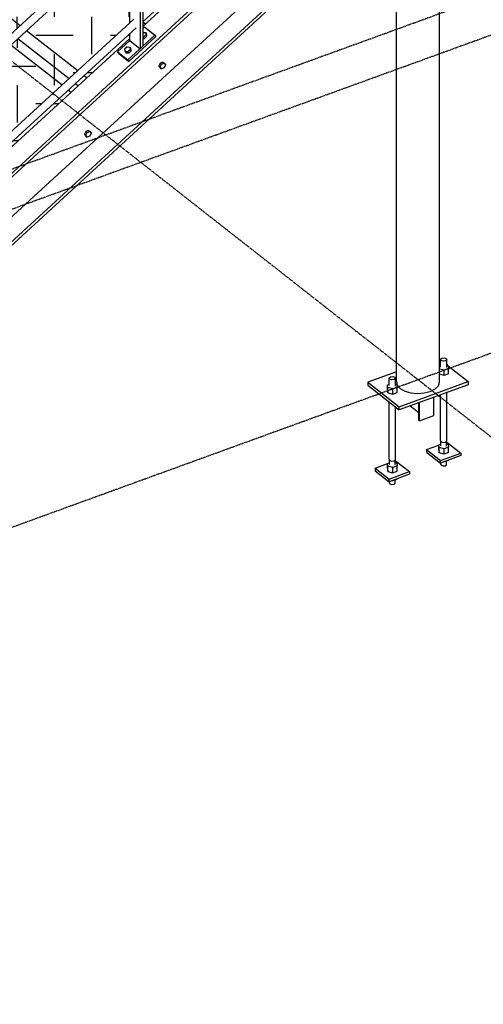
# Model space of a CAD drawing. Header units: millimetres. Extents: x 25 to 224619, y 20 to 11454.
# Tile 85 of 105: x 203584 to 205079, y 711 to 3886. Entities that reach past the tile are written whole.
import ezdxf

# ---------------------------------------------------------------- set-up
doc = ezdxf.new("R2010")
doc.units = ezdxf.units.MM
doc.linetypes.add('DXK_LINE_DOT3', pattern=[5.9187, 2.979, -0.9799, 0.9799, -0.9799])
for name, color, linetype in [('ACIER_VISIBLE', 7, 'Continuous'), ('BOULONS', 7, 'Continuous'), ('MAILLAGE', 7, 'Continuous')]:
    doc.layers.add(name, color=color, linetype=linetype)
doc.styles.add('Arial', font='arial.ttf', dxfattribs={"height": 0.2})
pattern_1 = [(90, (203095.48, 3795.2), (-120.208, 120.208), [120.208, -120.208]), (180, (203035.38, 3855.3), (-120.208, -120.208), [120.208, -120.208])]
pattern_2 = [(90, (203335.44, 4015.3), (-120.275, 120.275), [120.275, -120.275]), (180, (203275.3, 4075.43), (-120.275, -120.275), [120.275, -120.275])]

# ---------------------------------------------------------------- blocks, each defined once
blk = doc.blocks.new('GridLine-1649644-28266 - 28025')
at = {"layer": 'MAILLAGE', "color": 7, "linetype": 'DXK_LINE_DOT3'}
blk.add_line((198317.8, 1500.3), (206171.7, 4353.9), dxfattribs=at)
blk = doc.blocks.new('GridLine-1649644-28267 - 28025')
at = {"layer": 'MAILLAGE', "color": 7, "linetype": 'DXK_LINE_DOT3'}
blk.add_line((198430.4, 1412.1), (206284.2, 4265.6), dxfattribs=at)
blk = doc.blocks.new('GridLine-1649644-29574 - 28025')
at = {"layer": 'MAILLAGE', "color": 7, "linetype": 'DXK_LINE_DOT3'}
blk.add_line((199324.7, 711.2), (207178.5, 3564.8), dxfattribs=at)
blk = doc.blocks.new('GridLine-1649644-35270 - 28025')
at = {"layer": 'MAILLAGE', "color": 7, "linetype": 'Continuous'}
for p, q in [((202031.7, 4983.6), (202178.4, 4983.6)), ((202031.7, 4833.6), (202178.4, 4833.6)), ((205404.7, 2305), (205551.4, 2305)), ((205404.7, 2155), (205551.4, 2155))]:
    blk.add_line(p, q, dxfattribs=at)
at = {"layer": 'MAILLAGE', "color": 7, "linetype": 'DXK_LINE_DOT3'}
blk.add_line((202178.4, 4833.6), (205404.7, 2305), dxfattribs=at)
at = {"layer": 'MAILLAGE', "color": 7, "linetype": 'Continuous'}
for centre, start, end in [((202031.7, 4908.6), 90, 270), ((202178.4, 4908.6), 270, 90), ((205404.7, 2230), 90, 270), ((205551.4, 2230), 270, 90)]:
    blk.add_arc(centre, 75, start, end, dxfattribs=at)
at = {"layer": 'MAILLAGE', "color": 7, "linetype": 'Continuous', "style": 'Arial'}
for p in [(202061.7, 4863.6), (205434.7, 2185)]:
    blk.add_text('C', height=86, dxfattribs=at).set_placement(p)
blk = doc.blocks.new('GridLine-1649644-35271 - 28025')
at = {"layer": 'MAILLAGE', "color": 7, "linetype": 'Continuous'}
for p, q in [((203233.4, 5420.2), (203380, 5420.2)), ((203233.4, 5270.2), (203380, 5270.2)), ((206606.4, 2741.6), (206753, 2741.6)), ((206606.4, 2591.6), (206753, 2591.6))]:
    blk.add_line(p, q, dxfattribs=at)
at = {"layer": 'MAILLAGE', "color": 7, "linetype": 'DXK_LINE_DOT3'}
blk.add_line((203380, 5270.2), (206606.4, 2741.6), dxfattribs=at)
at = {"layer": 'MAILLAGE', "color": 7, "linetype": 'Continuous'}
for centre, start, end in [((203233.4, 5345.2), 90, 270), ((203380, 5345.2), 270, 90), ((206606.4, 2666.6), 90, 270), ((206753, 2666.6), 270, 90)]:
    blk.add_arc(centre, 75, start, end, dxfattribs=at)
at = {"layer": 'MAILLAGE', "color": 7, "linetype": 'Continuous', "style": 'Arial'}
for p in [(203263.4, 5300.2), (206636.4, 2621.6)]:
    blk.add_text('D', height=86, dxfattribs=at).set_placement(p)
blk = doc.blocks.new('Part-1649644-28131 - 28025')
at = {"layer": 'ACIER_VISIBLE', "color": 136, "linetype": 'Continuous'}
for p, q in [((203833, 5250.8), (203836.3, 5253.8)), ((203836.3, 5253.8), (203886.9, 5214.1)), ((203886.9, 5214.1), (200807.1, 2389.2)), ((203085.8, 4565.5), (203791, 5212.3)), ((203919.9, 5092.9), (203886.9, 5214.1)), ((202338.6, 3880.1), (203043.8, 4526.9)), ((201591.4, 3194.7), (202296.5, 3841.5)), ((200844.1, 2509.3), (201549.3, 3156.1)), ((200756.5, 2428.9), (200802.1, 2470.8)), ((200756.5, 2428.9), (200807.1, 2389.2)), ((200807.1, 2389.2), (200849.2, 2378.8))]:
    blk.add_line(p, q, dxfattribs=at)
blk = doc.blocks.new('Part-1649644-29474 - 28025')
at = {"layer": 'ACIER_VISIBLE', "color": 136, "linetype": 'Continuous'}
for p, q in [((204895.3, 2500), (204935.2, 2514.5)), ((204960.2, 2523.6), (204961.4, 2524)), ((204961.4, 2524), (205006.4, 2488.7)), ((204895.3, 2500), (204895.3, 2491.6)), ((204895.3, 2500), (204940.3, 2464.7)), ((204895.3, 2491.6), (204940.3, 2456.3)), ((204940.3, 2464.7), (205006.4, 2488.7)), ((205006.4, 2480.3), (204940.3, 2456.3)), ((205006.4, 2488.7), (205006.4, 2480.3)), ((204940.3, 2456.3), (204940.3, 2464.7))]:
    blk.add_line(p, q, dxfattribs=at)
blk = doc.blocks.new('Bolt-1649644-29517 - 28025')
at = {"layer": 'BOULONS', "color": 7, "linetype": 'Continuous'}
for p, q in [((204037.2, 3746.2), (204032.9, 3737)), ((204045.8, 3749.3), (204037.2, 3746.2)), ((204037.2, 3746.2), (204041.4, 3742.8)), ((204045.8, 3749.3), (204050, 3746)), ((204032.9, 3737), (204037.2, 3730.9)), ((204032.9, 3737), (204037.1, 3733.7)), ((204037.1, 3733.7), (204041.4, 3742.8)), ((204041.4, 3727.6), (204037.1, 3733.7)), ((204037.2, 3730.9), (204041.4, 3727.6)), ((204041.4, 3742.8), (204050, 3746)), ((204050, 3730.7), (204041.4, 3727.6)), ((204050, 3746), (204054.3, 3739.9)), ((204054.3, 3739.9), (204050, 3730.7))]:
    blk.add_line(p, q, dxfattribs=at)
blk = doc.blocks.new('Part-1649644-28798 - 28025')
at = {"layer": 'ACIER_VISIBLE', "color": 136, "linetype": 'Continuous'}
for p, q in [((203085.8, 4930.7), (203799.5, 5585.4)), ((203085.8, 4895.5), (203811.7, 5561.2)), ((203802.6, 5583.5), (203799.5, 5585.4)), ((203807.1, 5579.4), (203802.6, 5583.5)), ((203811.8, 5574.3), (203807.1, 5579.4)), ((203815.4, 5569.5), (203811.8, 5574.3)), ((202338.6, 4245.4), (203056.9, 4904.2)), ((202338.6, 4210.1), (203064.4, 4875.9)), ((201591.4, 3560), (202309.6, 4218.8)), ((201591.4, 3524.7), (202317.2, 4190.5)), ((200844.1, 2874.6), (201562.4, 3533.4)), ((200844.1, 2839.3), (201570, 3505.1))]:
    blk.add_line(p, q, dxfattribs=at)
blk = doc.blocks.new('Part-1649644-29480 - 28025')
at = {"layer": 'ACIER_VISIBLE', "color": 136, "linetype": 'Continuous'}
for p, q in [((204729.9, 2439.9), (204769.9, 2454.5)), ((204794.9, 2463.5), (204796.1, 2464)), ((204796.1, 2464), (204841.1, 2428.7)), ((204729.9, 2439.9), (204729.9, 2431.5)), ((204729.9, 2439.9), (204775, 2404.7)), ((204729.9, 2431.5), (204775, 2396.2)), ((204775, 2404.7), (204841.1, 2428.7)), ((204841.1, 2420.2), (204775, 2396.2)), ((204841.1, 2428.7), (204841.1, 2420.2)), ((204775, 2396.2), (204775, 2404.7))]:
    blk.add_line(p, q, dxfattribs=at)
blk = doc.blocks.new('Part-1649644-28473 - 28025')
at = {"linetype": 'Continuous'}
h = blk.add_hatch(dxfattribs=at)
h.set_pattern_fill('', color=8, angle=90, style=0, pattern_type=0)
h.set_pattern_definition(pattern_1)
h.paths.add_polyline_path([(202731.3, 4080.6), (203095.5, 3795.2), (203123.5, 3820.9), (203313, 3994.7), (203335.4, 4015.3), (203012.3, 4268.5), (203012.3, 4230.4), (202731.3, 4128.3)])
h = blk.add_hatch(dxfattribs=at)
h.set_pattern_fill('', color=8, angle=90, style=0, pattern_type=0)
h.set_pattern_definition(pattern_1)
h.paths.add_polyline_path([(203233.4, 3725.9), (203238.6, 3730.6), (203428.2, 3904.5), (203450.6, 3925.1), (203372.7, 3986.1), (203350.2, 3965.6), (203221.5, 3847.5), (203223.9, 3845.6), (203233.4, 3778.9)])
h = blk.add_hatch(dxfattribs=at)
h.set_pattern_fill('', color=8, angle=90, style=0, pattern_type=0)
h.set_pattern_definition(pattern_1)
h.paths.add_polyline_path([(203237.9, 3694.7), (203234.5, 3691.5), (203233.4, 3690.6), (203233.4, 3687.1), (203317.5, 3621.2), (203320.6, 3624), (203323.5, 3626.6), (203345.5, 3646.9), (203535.1, 3820.7), (203557.5, 3841.3), (203471.3, 3908.8), (203448.9, 3888.2), (203259.4, 3714.4)])
h = blk.add_hatch(dxfattribs=at)
h.set_pattern_fill('', color=8, angle=90, style=0, pattern_type=0)
h.set_pattern_definition(pattern_1)
h.paths.add_polyline_path([(203191.4, 3802.4), (203195.3, 3823.5), (203160.7, 3791.7), (203139.3, 3772.1), (203135.8, 3768.9), (203132.7, 3766), (203191.4, 3720)])
h = blk.add_hatch(dxfattribs=at)
h.set_pattern_fill('', color=8, angle=90, style=0, pattern_type=0)
h.set_pattern_definition(pattern_1)
h.paths.add_polyline_path([(203338.3, 3604.9), (203503, 3475.8), (203531, 3501.5), (203720.5, 3675.3), (203743, 3695.9), (203578.2, 3825), (203555.8, 3804.5), (203366.3, 3630.6)])
h = blk.add_hatch(dxfattribs=at)
h.set_pattern_fill('', color=8, angle=90, style=0, pattern_type=0)
h.set_pattern_definition(pattern_1)
h.paths.add_polyline_path([(203532.3, 3452.9), (203535.4, 3455.7), (203538.9, 3458.9), (203560.3, 3478.6), (203556.5, 3481.5), (203560.3, 3478.6), (203749.8, 3652.4), (203772.2, 3673), (203763.7, 3679.7), (203741.3, 3659.1), (203551.7, 3485.3), (203523.7, 3459.6)])
at = {"layer": 'ACIER_VISIBLE', "color": 136, "linetype": 'Continuous'}
for p, q in [((203012.3, 4230.4), (203012.3, 4268.5)), ((202731.3, 4128.3), (203012.3, 4230.4)), ((203012.3, 4230.4), (203313, 3994.7)), ((202731.3, 4128.3), (203123.5, 3820.9)), ((202731.3, 4080.6), (202731.3, 4128.3)), ((202731.3, 4080.6), (203095.5, 3795.2)), ((203350.2, 3965.6), (203428.2, 3904.5)), ((203448.9, 3888.2), (203535.1, 3820.7)), ((203160.7, 3791.7), (203191.4, 3767.7)), ((203555.8, 3804.5), (203720.5, 3675.3)), ((203132.7, 3766), (203191.4, 3720)), ((203233.4, 3734.7), (203238.6, 3730.6)), ((203259.4, 3714.4), (203345.5, 3646.9)), ((203233.4, 3687.1), (203317.5, 3621.2)), ((203741.3, 3659.1), (203749.8, 3652.4)), ((203366.3, 3630.6), (203531, 3501.5)), ((203338.3, 3604.9), (203503, 3475.8)), ((203551.7, 3485.3), (203560.3, 3478.6)), ((203523.7, 3459.6), (203532.3, 3452.9))]:
    blk.add_line(p, q, dxfattribs=at)
blk = doc.blocks.new('Part-1649644-28479 - 28025')
at = {"linetype": 'Continuous'}
h = blk.add_hatch(dxfattribs=at)
h.set_pattern_fill('', color=8, angle=90, style=0, pattern_type=0)
h.set_pattern_definition(pattern_2)
h.paths.add_polyline_path([(202971, 4300.9), (203335.4, 4015.3), (203338.5, 4018.1), (203341.4, 4020.8), (203363.5, 4041), (203553, 4214.8), (203575.4, 4235.4), (203252.1, 4488.8), (203252.1, 4450.7), (202971, 4348.6)])
h = blk.add_hatch(dxfattribs=at)
h.set_pattern_fill('', color=8, angle=90, style=0, pattern_type=0)
h.set_pattern_definition(pattern_2)
h.paths.add_polyline_path([(203450.6, 3925.1), (203478.6, 3950.7), (203668.1, 4124.6), (203690.5, 4145.2), (203612.6, 4206.2), (203590.2, 4185.7), (203400.7, 4011.8), (203372.7, 3986.1)])
h = blk.add_hatch(dxfattribs=at)
h.set_pattern_fill('', color=8, angle=90, style=0, pattern_type=0)
h.set_pattern_definition(pattern_2)
h.paths.add_polyline_path([(203585.5, 3867), (203775, 4040.8), (203797.4, 4061.4), (203711.3, 4128.9), (203688.8, 4108.3), (203499.3, 3934.5)])
h = blk.add_hatch(dxfattribs=at)
h.set_pattern_fill('', color=8, angle=90, style=0, pattern_type=0)
h.set_pattern_definition(pattern_2)
h.paths.add_polyline_path([(203938.6, 3912.6), (203938.6, 3950.7), (203818.2, 4045.1), (203795.7, 4024.6)])
h = blk.add_hatch(dxfattribs=at)
h.set_pattern_fill('', color=8, angle=90, style=0, pattern_type=0)
h.set_pattern_definition(pattern_2)
h.paths.add_polyline_path([(203771, 3721.6), (203938.6, 3875.4), (203938.6, 3912.6), (203795.7, 4024.6), (203606.2, 3850.7)])
h = blk.add_hatch(dxfattribs=at)
h.set_pattern_fill('', color=8, angle=90, style=0, pattern_type=0)
h.set_pattern_definition(pattern_2)
h.paths.add_polyline_path([(203557.5, 3841.3), (203585.5, 3867), (203499.3, 3934.5), (203471.3, 3908.8)])
h = blk.add_hatch(dxfattribs=at)
h.set_pattern_fill('', color=8, angle=90, style=0, pattern_type=0)
h.set_pattern_definition(pattern_2)
h.paths.add_polyline_path([(203980.7, 3913.9), (203982.9, 3916), (203980.7, 3917.8)])
h = blk.add_hatch(dxfattribs=at)
h.set_pattern_fill('', color=8, angle=90, style=0, pattern_type=0)
h.set_pattern_definition(pattern_2)
h.paths.add_polyline_path([(203980.7, 3864.1), (203989.8, 3872.5), (204012.2, 3893.1), (204003.7, 3899.8), (203981.2, 3879.2), (203980.7, 3878.7)])
h = blk.add_hatch(dxfattribs=at)
h.set_pattern_fill('', color=8, angle=90, style=0, pattern_type=0)
h.set_pattern_definition(pattern_2)
h.paths.add_polyline_path([(203743, 3695.9), (203746.1, 3698.8), (203749.5, 3701.9), (203771, 3721.6), (203606.2, 3850.7), (203578.2, 3825)])
h = blk.add_hatch(dxfattribs=at)
h.set_pattern_fill('', color=8, angle=90, style=0, pattern_type=0)
h.set_pattern_definition(pattern_2)
h.paths.add_polyline_path([(203800.3, 3698.7), (203938.6, 3825.6), (203938.6, 3840.1), (203791.7, 3705.4)])
h = blk.add_hatch(dxfattribs=at)
h.set_pattern_fill('', color=8, angle=90, style=0, pattern_type=0)
h.set_pattern_definition(pattern_2)
h.paths.add_polyline_path([(203772.2, 3673), (203800.3, 3698.7), (203791.7, 3705.4), (203770.3, 3685.7), (203766.8, 3682.5), (203763.7, 3679.7)])
at = {"layer": 'ACIER_VISIBLE', "color": 136, "linetype": 'Continuous'}
for p, q in [((203252.1, 4450.7), (203252.1, 4488.8)), ((202971, 4348.6), (203252.1, 4450.7)), ((203252.1, 4450.7), (203553, 4214.8)), ((202971, 4348.6), (203363.5, 4041)), ((202971, 4300.9), (202971, 4348.6)), ((202971, 4300.9), (203335.4, 4015.3)), ((203590.2, 4185.7), (203668.1, 4124.6)), ((203688.8, 4108.3), (203775, 4040.8)), ((203400.7, 4011.8), (203478.6, 3950.7)), ((203795.7, 4024.6), (203938.6, 3912.6)), ((203372.7, 3986.1), (203450.6, 3925.1)), ((203471.3, 3908.8), (203557.5, 3841.3)), ((203499.3, 3934.5), (203585.5, 3867)), ((203981.2, 3879.2), (203989.8, 3872.5)), ((203606.2, 3850.7), (203771, 3721.6)), ((203578.2, 3825), (203743, 3695.9)), ((203791.7, 3705.4), (203800.3, 3698.7)), ((203763.7, 3679.7), (203772.2, 3673))]:
    blk.add_line(p, q, dxfattribs=at)
blk = doc.blocks.new('Part-1649644-29485 - 28025')
at = {"layer": 'ACIER_VISIBLE', "color": 136, "linetype": 'Continuous'}
for p, q in [((204919.1, 2609.5), (204919.1, 2668.4)), ((204843.3, 2640.9), (204870.4, 2619.7)), ((204870.4, 2595.5), (204870.4, 2650.7)), ((204873.6, 2593), (204873.6, 2651.9)), ((204873.6, 2593), (204919.1, 2609.5)), ((204873.6, 2593), (204870.4, 2595.5))]:
    blk.add_line(p, q, dxfattribs=at)
blk = doc.blocks.new('Part-1649644-28796 - 28025')
at = {"layer": 'ACIER_VISIBLE', "color": 136, "linetype": 'Continuous'}
for p, q in [((200804, 3215.5), (203886.3, 6042.6)), ((203893, 6040.4), (203886.3, 6042.6)), ((203899.8, 6032), (203893, 6040.4)), ((203904.8, 6019.6), (203899.8, 6032)), ((203906.6, 6006.6), (203904.8, 6019.6)), ((203904.8, 5996.4), (203906.6, 6006.6)), ((200834, 3179.7), (203899.8, 5991.8)), ((203899.8, 5991.8), (203904.8, 5996.4)), ((200804, 3215.5), (200809.5, 3212.1)), ((200809.5, 3212.1), (200817.6, 3204.8)), ((200817.6, 3204.8), (200826, 3195.6)), ((200826, 3195.6), (200832.6, 3186.9)), ((200832.6, 3186.9), (200835.5, 3181.1)), ((200835.5, 3181.1), (200834, 3179.7)), ((200834, 3179.7), (200834, 3179.7))]:
    blk.add_line(p, q, dxfattribs=at)
blk = doc.blocks.new('Part-1649644-28797 - 28025')
at = {"layer": 'ACIER_VISIBLE', "color": 136, "linetype": 'Continuous'}
for p, q in [((203085.8, 5112.6), (203799.5, 5767.2)), ((203802.6, 5765.3), (203799.5, 5767.2)), ((203807.1, 5761.3), (203802.6, 5765.3)), ((203811.8, 5756.1), (203807.1, 5761.3)), ((203815.4, 5751.3), (203811.8, 5756.1)), ((203085.8, 5077.3), (203811.7, 5743.1)), ((202338.6, 4427.2), (203056.9, 5086)), ((202338.6, 4391.9), (203064.4, 5057.7)), ((201591.4, 3741.8), (202309.6, 4400.7)), ((201591.4, 3706.5), (202317.2, 4372.3)), ((200844.1, 3056.4), (201562.4, 3715.3)), ((200844.1, 3021.2), (201570, 3686.9))]:
    blk.add_line(p, q, dxfattribs=at)
blk = doc.blocks.new('Part-1649644-28799 - 28025')
at = {"layer": 'ACIER_VISIBLE', "color": 136, "linetype": 'Continuous'}
for p, q in [((203085.8, 4615.3), (203803.6, 5273.7)), ((203806.7, 5271.8), (203803.6, 5273.7)), ((203811.2, 5267.7), (203806.7, 5271.8)), ((203085.8, 4580), (203811.7, 5245.8)), ((203812.3, 5266.5), (203811.2, 5267.7)), ((202338.6, 3929.9), (203056.9, 4588.7)), ((202338.6, 3894.6), (203064.4, 4560.4)), ((201591.4, 3244.5), (202309.6, 3903.3)), ((201591.4, 3209.2), (202317.2, 3875)), ((200844.1, 2559.1), (201562.4, 3218)), ((200844.1, 2523.8), (201570, 3189.6)), ((200814.6, 2532), (200814.8, 2532.2)), ((200814.8, 2532.2), (200815.2, 2532.6)), ((200814.8, 2532.2), (200817.8, 2530.3)), ((200818.6, 2529.1), (200817, 2530.1)), ((200817.8, 2530.3), (200822.3, 2526.2)), ((200821, 2527), (200818.6, 2529.1)), ((200822.3, 2526.2), (200823.4, 2525))]:
    blk.add_line(p, q, dxfattribs=at)
blk = doc.blocks.new('Part-1649644-29473 - 28025')
at = {"color": 136, "linetype": 'Continuous'}
for p, q in [((204941, 2791.4), (204945.2, 2794.8)), ((204945.2, 2794.8), (204952.7, 2795.6)), ((204952.7, 2795.6), (204959.1, 2793.4)), ((204942.6, 2787.4), (204941, 2791.4)), ((204941, 2766), (204941, 2791.4)), ((204949, 2785.1), (204942.6, 2787.4)), ((204956.5, 2786), (204949, 2785.1)), ((204960.7, 2789.4), (204956.5, 2786)), ((204959.1, 2793.4), (204960.7, 2789.4)), ((204960.7, 2764), (204960.7, 2789.4)), ((204941, 2529.2), (204941, 2676.4)), ((204960.7, 2527.2), (204960.7, 2683.5)), ((204941, 2529.2), (204942.6, 2525.2)), ((204941.5, 2512.2), (204941.5, 2527.9)), ((204942.6, 2525.2), (204949, 2523)), ((204949, 2523), (204956.5, 2523.8)), ((204956.5, 2523.8), (204960.7, 2527.2)), ((204960.2, 2510.3), (204960.2, 2526.8)), ((204941.5, 2453), (204941.5, 2456.7)), ((204941.5, 2453), (204943, 2449.2)), ((204943, 2449.2), (204949.1, 2447.1)), ((204949.1, 2447.1), (204956.2, 2447.9)), ((204956.2, 2447.9), (204960.2, 2451.1)), ((204960.2, 2451.1), (204960.2, 2462.7))]:
    blk.add_line(p, q, dxfattribs=at)
blk = doc.blocks.new('Part-1649644-29477 - 28025')
at = {"layer": 'ACIER_VISIBLE', "color": 136, "linetype": 'Continuous'}
for p, q in [((204935.2, 2515.3), (204941.5, 2517.6)), ((204935.2, 2498.4), (204935.2, 2515.3)), ((204936.5, 2506.1), (204935.2, 2515.3)), ((204960.2, 2517.8), (204965.2, 2516.5)), ((204965.2, 2516.5), (204966.4, 2507.3)), ((204935.2, 2498.4), (204936.5, 2489.2)), ((204936.5, 2489.2), (204936.5, 2506.1)), ((204952.1, 2502.1), (204936.5, 2506.1)), ((204952.1, 2485.2), (204936.5, 2489.2)), ((204966.4, 2507.3), (204952.1, 2502.1)), ((204952.1, 2485.2), (204952.1, 2502.1)), ((204966.4, 2490.4), (204952.1, 2485.2)), ((204966.4, 2490.4), (204966.4, 2507.3))]:
    blk.add_line(p, q, dxfattribs=at)
blk = doc.blocks.new('Part-1649644-29545 - 28025')
at = {"layer": 'ACIER_VISIBLE', "color": 136, "linetype": 'Continuous'}
for p, q in [((201698.8, 2514.1), (204916.8, 5465.8)), ((204922.3, 5462.4), (204916.8, 5465.8)), ((204930.4, 5455.1), (204922.3, 5462.4)), ((201728.9, 2478.4), (204946.8, 5430)), ((204938.8, 5445.9), (204930.4, 5455.1)), ((204945.4, 5437.2), (204938.8, 5445.9)), ((204948.3, 5431.4), (204945.4, 5437.2)), ((204946.8, 5430), (204948.3, 5431.4)), ((201698.8, 2514.1), (201704.4, 2510.8)), ((201704.4, 2510.8), (201712.4, 2503.5)), ((201712.4, 2503.5), (201720.9, 2494.3)), ((201720.9, 2494.3), (201727.5, 2485.6)), ((201727.5, 2485.6), (201730.4, 2479.8)), ((201730.4, 2479.8), (201728.9, 2478.4)), ((201728.9, 2478.4), (201728.9, 2478.4))]:
    blk.add_line(p, q, dxfattribs=at)
blk = doc.blocks.new('Part-1649644-29372 - 28025')
at = {"layer": 'ACIER_VISIBLE', "color": 136, "linetype": 'Continuous'}
for p, q in [((204727.9, 4549.5), (204731.1, 4552.5)), ((204731.1, 4552.5), (204781.8, 4512.8)), ((204781.8, 4512.8), (201702, 1687.9)), ((203980.7, 3864.1), (204685.8, 4511)), ((204781.8, 4512.8), (204784.4, 4503.2)), ((204784.4, 4503.2), (201712.3, 1685.4)), ((204782.7, 4374.3), (204755, 4476.2)), ((201843.3, 1678.2), (204782.7, 4374.3)), ((204782.7, 4374.3), (204829.4, 4337.7)), ((201890, 1641.6), (204829.4, 4337.7)), ((201900.4, 1639), (204832, 4328.1)), ((204829.4, 4337.7), (204832, 4328.1)), ((203233.4, 3178.8), (203938.6, 3825.6)), ((202486.2, 2493.4), (203191.4, 3140.2)), ((201739, 1808), (202444.2, 2454.8)), ((201651.3, 1727.6), (201697, 1769.5)), ((201651.3, 1727.6), (201702, 1687.9)), ((201702, 1687.9), (201712.3, 1685.4)), ((201733.9, 1705.1), (201843.3, 1678.2)), ((201890, 1641.6), (201843.3, 1678.2)), ((201900.4, 1639), (201890, 1641.6))]:
    blk.add_line(p, q, dxfattribs=at)
blk = doc.blocks.new('Part-1649644-29373 - 28025')
at = {"layer": 'ACIER_VISIBLE', "color": 136, "linetype": 'Continuous'}
for p, q in [((204798.4, 4292.8), (204798.5, 4293.2)), ((204798.5, 4292.1), (204798.4, 4292.8)), ((204798.4, 2719.2), (204798.4, 4292.8)), ((204937.2, 4288.2), (204938, 4290.5)), ((204938, 4290.5), (204937.6, 4292.2)), ((204938, 2716.9), (204938, 4290.5)), ((204801.1, 4281.2), (204800.5, 4283.8)), ((204801.8, 4280.4), (204801.1, 4281.2)), ((204824.3, 4262.8), (204825.4, 4262.2)), ((204825.4, 4262.2), (204829.7, 4260.9)), ((204841.8, 4257.4), (204844.6, 4256.5)), ((204844.6, 4256.5), (204848.9, 4256.1)), ((204861.7, 4254.8), (204866, 4254.4)), ((204866, 4254.4), (204869.2, 4254.6)), ((204882.9, 4255.5), (204887.7, 4255.8)), ((204887.7, 4255.8), (204889.2, 4256.2)), ((204922.2, 4268.2), (204923.4, 4268.8)), ((204923.4, 4268.8), (204925.8, 4271.1)), ((204932.4, 4277.6), (204933.9, 4279)), ((204933.9, 4279), (204934.7, 4281.3)), ((204798.4, 2719.2), (204801.1, 2707.6)), ((204801.1, 2707.6), (204810.4, 2697.1)), ((204923.4, 2695.2), (204933.9, 2705.5)), ((204933.9, 2705.5), (204938, 2716.9)), ((204810.4, 2697.1), (204825.4, 2688.6)), ((204825.4, 2688.6), (204844.6, 2683)), ((204844.6, 2683), (204866, 2680.8)), ((204866, 2680.8), (204887.7, 2682.3)), ((204887.7, 2682.3), (204907.5, 2687.3)), ((204907.5, 2687.3), (204923.4, 2695.2))]:
    blk.add_line(p, q, dxfattribs=at)
blk = doc.blocks.new('Part-1649644-29471 - 28025')
at = {"layer": 'ACIER_VISIBLE', "color": 136, "linetype": 'Continuous'}
for p, q in [((204938, 2791.3), (204941, 2789)), ((204960.7, 2773.6), (204964.9, 2770.3)), ((204965.2, 2770), (205030.3, 2719)), ((204798.4, 2750.7), (204706, 2717.2)), ((204706, 2717.2), (204706, 2707)), ((204706, 2717.2), (204807.2, 2637.9)), ((204706, 2707), (204807.2, 2627.7)), ((204807.2, 2637.9), (205030.3, 2719)), ((205030.3, 2708.8), (204807.2, 2627.7)), ((205030.3, 2719), (205030.3, 2708.8)), ((204807.2, 2627.7), (204807.2, 2637.9))]:
    blk.add_line(p, q, dxfattribs=at)
blk = doc.blocks.new('Part-1649644-29476 - 28025')
at = {"layer": 'ACIER_VISIBLE', "color": 136, "linetype": 'Continuous'}
for p, q in [((204952.1, 2459.8), (204950.9, 2460.1)), ((204966.4, 2465), (204952.1, 2459.8)), ((204952.1, 2459.8), (204952.1, 2460.6)), ((204966.4, 2465), (204966.4, 2465.8))]:
    blk.add_line(p, q, dxfattribs=at)
blk = doc.blocks.new('Part-1649644-29478 - 28025')
at = {"layer": 'ACIER_VISIBLE', "color": 136, "linetype": 'Continuous'}
for p, q in [((204938, 2770), (204941, 2771.1)), ((204960.7, 2771.4), (204965.2, 2770.2)), ((204965.2, 2770.2), (204966.4, 2761)), ((204952.1, 2755.8), (204938, 2759.4)), ((204952.1, 2738.9), (204938, 2742.5)), ((204966.4, 2761), (204952.1, 2755.8)), ((204952.1, 2738.9), (204952.1, 2755.8)), ((204966.4, 2744.1), (204952.1, 2738.9)), ((204966.4, 2744.1), (204966.4, 2761))]:
    blk.add_line(p, q, dxfattribs=at)
blk = doc.blocks.new('Part-1649644-29479 - 28025')
at = {"color": 136, "linetype": 'Continuous'}
for p, q in [((204775.7, 2731.3), (204779.9, 2734.7)), ((204777.3, 2727.3), (204775.7, 2731.3)), ((204775.7, 2705.9), (204775.7, 2731.3)), ((204779.9, 2734.7), (204787.4, 2735.6)), ((204787.4, 2735.6), (204793.8, 2733.3)), ((204793.8, 2733.3), (204795.3, 2729.3)), ((204783.7, 2725.1), (204777.3, 2727.3)), ((204791.1, 2725.9), (204783.7, 2725.1)), ((204795.3, 2729.3), (204791.1, 2725.9)), ((204795.3, 2704), (204795.3, 2729.3)), ((204775.7, 2469.1), (204775.7, 2652.4)), ((204795.3, 2467.1), (204795.3, 2637)), ((204775.7, 2469.1), (204777.3, 2465.1)), ((204776.2, 2452.2), (204776.2, 2467.9)), ((204777.3, 2465.1), (204783.7, 2462.9)), ((204783.7, 2462.9), (204791.1, 2463.7)), ((204791.1, 2463.7), (204795.3, 2467.1)), ((204794.9, 2450.3), (204794.9, 2466.7)), ((204776.2, 2393), (204776.2, 2396.6)), ((204776.2, 2393), (204777.7, 2389.2)), ((204777.7, 2389.2), (204783.7, 2387)), ((204783.7, 2387), (204790.9, 2387.8)), ((204790.9, 2387.8), (204794.9, 2391.1)), ((204794.9, 2391.1), (204794.9, 2402.7))]:
    blk.add_line(p, q, dxfattribs=at)
blk = doc.blocks.new('Part-1649644-29482 - 28025')
at = {"layer": 'ACIER_VISIBLE', "color": 136, "linetype": 'Continuous'}
for p, q in [((204785.6, 2400), (204786.8, 2399.7)), ((204786.8, 2399.7), (204801.1, 2404.9)), ((204786.8, 2399.7), (204786.8, 2400.5)), ((204801.1, 2404.9), (204801.1, 2405.7))]:
    blk.add_line(p, q, dxfattribs=at)
blk = doc.blocks.new('Part-1649644-29483 - 28025')
at = {"layer": 'ACIER_VISIBLE', "color": 136, "linetype": 'Continuous'}
for p, q in [((204769.9, 2455.2), (204776.2, 2457.5)), ((204769.9, 2438.3), (204769.9, 2455.2)), ((204771.2, 2446), (204769.9, 2455.2)), ((204771.2, 2429.1), (204771.2, 2446)), ((204786.8, 2442), (204771.2, 2446)), ((204801.1, 2447.2), (204786.8, 2442)), ((204794.9, 2457.7), (204799.8, 2456.4)), ((204799.8, 2456.4), (204801.1, 2447.2)), ((204801.1, 2430.3), (204801.1, 2447.2)), ((204769.9, 2438.3), (204771.2, 2429.1)), ((204771.2, 2429.1), (204786.8, 2425.1)), ((204786.8, 2425.1), (204786.8, 2442)), ((204786.8, 2425.1), (204801.1, 2430.3))]:
    blk.add_line(p, q, dxfattribs=at)
blk = doc.blocks.new('Part-1649644-29484 - 28025')
at = {"layer": 'ACIER_VISIBLE', "color": 136, "linetype": 'Continuous'}
for p, q in [((204769.9, 2709), (204775.7, 2711.1)), ((204769.9, 2692), (204769.9, 2709)), ((204771.2, 2699.7), (204769.9, 2709)), ((204771.2, 2682.8), (204771.2, 2699.7)), ((204786.8, 2695.7), (204771.2, 2699.7)), ((204801.1, 2700.9), (204786.8, 2695.7)), ((204795.3, 2711.3), (204799.8, 2710.1)), ((204799.8, 2710.1), (204801.1, 2700.9)), ((204801.1, 2684), (204801.1, 2700.9)), ((204769.9, 2692), (204771.2, 2682.8)), ((204771.2, 2682.8), (204786.8, 2678.8)), ((204786.8, 2678.8), (204786.8, 2695.7)), ((204786.8, 2678.8), (204801.1, 2684))]:
    blk.add_line(p, q, dxfattribs=at)
blk = doc.blocks.new('Bolt-1649644-29515 - 28025')
at = {"layer": 'BOULONS', "color": 7, "linetype": 'Continuous'}
for p, q in [((203797.5, 3525.9), (203793.2, 3516.7)), ((203806.1, 3529), (203797.5, 3525.9)), ((203797.5, 3525.9), (203801.7, 3522.6)), ((203801.7, 3522.6), (203810.3, 3525.7)), ((203806.1, 3529), (203810.3, 3525.7)), ((203810.3, 3525.7), (203814.6, 3519.6)), ((203793.2, 3516.7), (203797.5, 3510.6)), ((203793.2, 3516.7), (203797.4, 3513.4)), ((203797.4, 3513.4), (203801.7, 3522.6)), ((203801.7, 3507.3), (203797.4, 3513.4)), ((203797.5, 3510.6), (203801.7, 3507.3)), ((203810.3, 3510.4), (203801.7, 3507.3)), ((203814.6, 3519.6), (203810.3, 3510.4))]:
    blk.add_line(p, q, dxfattribs=at)
blk = doc.blocks.new('Part-1649644-29523 - 28025')
at = {"layer": 'ACIER_VISIBLE', "color": 136, "linetype": 'Continuous'}
for p, q in [((203938.6, 4487.8), (203942.5, 4508.8)), ((203963.6, 4522.8), (203960.5, 4525.3)), ((203971.1, 4531), (203963.6, 4522.8)), ((203963.6, 4522.8), (203972.4, 4461.3)), ((203971.1, 4531), (203968.7, 4532.9)), ((203980.7, 4464.3), (203971.1, 4531)), ((203938.6, 4372.7), (203938.6, 4487.8)), ((203972.4, 4461.3), (203980.7, 4464.3)), ((203972.4, 4461.3), (203972.4, 3792.4)), ((203980.7, 4464.3), (203980.7, 3800)), ((203938.6, 4190.9), (203938.6, 4337.4)), ((203938.6, 3875.4), (203938.6, 4155.6)), ((203938.6, 3818.9), (203938.6, 3840.1)), ((203938.6, 3818.9), (203972.4, 3792.4)), ((203972.4, 3792.4), (203980.7, 3800))]:
    blk.add_line(p, q, dxfattribs=at)
blk = doc.blocks.new('Part-1649644-29535 - 28025')
at = {"layer": 'ACIER_VISIBLE', "color": 136, "linetype": 'Continuous'}
for p, q in [((203980.7, 3857.5), (203986.4, 3862.7)), ((203986.4, 3862.7), (204020.1, 3836.2)), ((203899.1, 3782.7), (203938.6, 3818.9)), ((203932.9, 3756.2), (204020.1, 3836.2)), ((204023.3, 3831.4), (203936.1, 3751.4)), ((204020.1, 3836.2), (204023.3, 3831.4)), ((203899.1, 3782.7), (203902.3, 3777.9)), ((203899.1, 3782.7), (203932.9, 3756.2)), ((203902.3, 3777.9), (203936.1, 3751.4)), ((203936.1, 3751.4), (203932.9, 3756.2))]:
    blk.add_line(p, q, dxfattribs=at)
blk = doc.blocks.new('Bolt-1649644-29536 - 28025')
at = {"layer": 'BOULONS', "color": 7, "linetype": 'Continuous'}
for p, q in [((203980.7, 3844.6), (203980.8, 3844.7)), ((203980.8, 3844.7), (203989.7, 3844.2)), ((203989.7, 3844.2), (203991, 3836.8)), ((203989.7, 3844.2), (203992.6, 3839.7)), ((203980.7, 3830), (203983.4, 3829.9)), ((203980.7, 3825.7), (203986.4, 3825.4)), ((203983.4, 3829.9), (203991, 3836.8)), ((203986.4, 3825.4), (203983.4, 3829.9)), ((203986.4, 3825.4), (203993.9, 3832.3)), ((203991, 3836.8), (203993.9, 3832.3)), ((203993.9, 3832.3), (203992.6, 3839.7)), ((203930, 3798.1), (203922.4, 3791.1)), ((203922.4, 3791.1), (203923.7, 3783.7)), ((203923.7, 3783.7), (203932.5, 3783.2)), ((203923.7, 3783.7), (203926.6, 3779.2)), ((203926.6, 3779.2), (203935.5, 3778.7)), ((203930, 3798.1), (203938.8, 3797.6)), ((203932.5, 3783.2), (203940.1, 3790.1)), ((203935.5, 3778.7), (203932.5, 3783.2)), ((203935.5, 3778.7), (203943, 3785.6)), ((203938.8, 3797.6), (203940.1, 3790.1)), ((203938.8, 3797.6), (203941.8, 3793.1)), ((203940.1, 3790.1), (203943, 3785.6)), ((203943, 3785.6), (203941.8, 3793.1))]:
    blk.add_line(p, q, dxfattribs=at)
blk = doc.blocks.new('Part-1649644-29546 - 28025')
at = {"layer": 'ACIER_VISIBLE', "color": 136, "linetype": 'Continuous'}
for p, q in [((203980.7, 4411.3), (204694.4, 5065.9)), ((204697.4, 5064), (204694.4, 5065.9)), ((204701.9, 5059.9), (204697.4, 5064)), ((204706.6, 5054.8), (204701.9, 5059.9)), ((204710.3, 5050), (204706.6, 5054.8)), ((203980.7, 4376), (204706.5, 5041.7)), ((203233.4, 3725.9), (203951.7, 4384.7)), ((203233.4, 3690.6), (203959.3, 4356.4)), ((202486.2, 3040.5), (203204.5, 3699.3)), ((202486.2, 3005.2), (203212.1, 3671)), ((201739, 2355.1), (202457.3, 3014)), ((201739, 2319.9), (202464.9, 2985.6))]:
    blk.add_line(p, q, dxfattribs=at)
blk = doc.blocks.new('Part-1649644-29547 - 28025')
at = {"layer": 'ACIER_VISIBLE', "color": 136, "linetype": 'Continuous'}
for p, q in [((203980.7, 4229.4), (204694.4, 4884)), ((203980.7, 4194.1), (204706.5, 4859.9)), ((204697.4, 4882.2), (204694.4, 4884)), ((204701.9, 4878.1), (204697.4, 4882.2)), ((204706.6, 4873), (204701.9, 4878.1)), ((204710.3, 4868.2), (204706.6, 4873)), ((203233.4, 3544), (203951.7, 4202.9)), ((203233.4, 3508.8), (203959.3, 4174.5)), ((202486.2, 2858.7), (203204.5, 3517.5)), ((202486.2, 2823.4), (203212.1, 3489.2)), ((201739, 2173.3), (202457.3, 2832.1)), ((201739, 2138), (202464.9, 2803.8))]:
    blk.add_line(p, q, dxfattribs=at)
blk = doc.blocks.new('Part-1649644-29548 - 28025')
at = {"layer": 'ACIER_VISIBLE', "color": 136, "linetype": 'Continuous'}
for p, q in [((203980.7, 3913.9), (204698.5, 4572.4)), ((204701.6, 4570.5), (204698.5, 4572.4)), ((203980.7, 3878.7), (204706.5, 4544.4)), ((204706.1, 4566.4), (204701.6, 4570.5)), ((204707.2, 4565.2), (204706.1, 4566.4)), ((203233.4, 3228.6), (203951.7, 3887.4)), ((203233.4, 3193.3), (203959.3, 3859.1)), ((202486.2, 2543.2), (203204.5, 3202)), ((202486.2, 2507.9), (203212.1, 3173.7)), ((201739, 1857.8), (202457.3, 2516.6)), ((201739, 1822.5), (202464.9, 2488.3)), ((201709.4, 1830.7), (201709.6, 1830.9)), ((201709.6, 1830.9), (201710.1, 1831.3)), ((201709.6, 1830.9), (201712.7, 1829)), ((201713.5, 1827.8), (201711.9, 1828.8)), ((201712.7, 1829), (201717.2, 1824.9)), ((201715.9, 1825.6), (201713.5, 1827.8)), ((201717.2, 1824.9), (201718.3, 1823.7))]:
    blk.add_line(p, q, dxfattribs=at)

msp = doc.modelspace()

# ---------------------------------------------------------------- block references
for name in ['Part-1649644-28796 - 28025', 'Part-1649644-28797 - 28025', 'Part-1649644-28798 - 28025', 'Part-1649644-29545 - 28025', 'GridLine-1649644-35271 - 28025', 'Part-1649644-28799 - 28025', 'Part-1649644-28131 - 28025', 'Part-1649644-29546 - 28025', 'GridLine-1649644-35270 - 28025', 'Part-1649644-29547 - 28025', 'Part-1649644-29548 - 28025', 'Part-1649644-29372 - 28025', 'Part-1649644-29523 - 28025', 'GridLine-1649644-28266 - 28025', 'Part-1649644-28479 - 28025', 'GridLine-1649644-28267 - 28025', 'Part-1649644-29373 - 28025', 'Part-1649644-28473 - 28025', 'Part-1649644-29535 - 28025', 'Bolt-1649644-29536 - 28025', 'Bolt-1649644-29517 - 28025', 'GridLine-1649644-29574 - 28025', 'Bolt-1649644-29515 - 28025', 'Part-1649644-29473 - 28025', 'Part-1649644-29471 - 28025', 'Part-1649644-29478 - 28025', 'Part-1649644-29479 - 28025', 'Part-1649644-29484 - 28025', 'Part-1649644-29485 - 28025', 'Part-1649644-29474 - 28025', 'Part-1649644-29477 - 28025', 'Part-1649644-29480 - 28025', 'Part-1649644-29483 - 28025', 'Part-1649644-29476 - 28025', 'Part-1649644-29482 - 28025']:
    msp.add_blockref(name, (0, 0))

doc.saveas('drawing.dxf')
